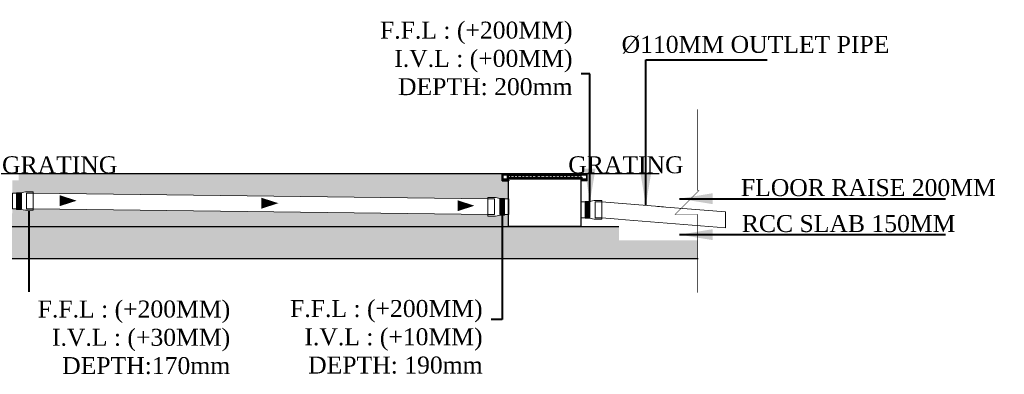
# Model space of a CAD drawing. Header units: inches. Extents: x 119662 to 158499, y 12149 to 20675.
# Tile 6 of 97: x 119908 to 120056, y 17216 to 17269. Entities that reach past the tile are written whole.
import ezdxf

# ---------------------------------------------------------------- set-up
doc = ezdxf.new("R2010")
doc.units = ezdxf.units.IN
doc.header["$MEASUREMENT"] = 0
doc.layers.add('00-ABM-GRATING', color=160, linetype='Continuous')
doc.layers.add('SYM-GRATING', color=8, linetype='Continuous')
for name, color, linetype, lineweight in [('BORDER', 7, 'Continuous', 40), ('CKD Dimensions', 3, 'Continuous', 0), ('Flow Direction', 1, 'Continuous', 0), ('P2 WASTE', 3, 'Continuous', 0), ('PP-SECTION LINE', 6, 'Continuous', 25), ('PP-TEXT', 7, 'Continuous', 40), ('WALLS', 7, 'Continuous', 30)]:
    doc.layers.add(name, color=color, linetype=linetype, lineweight=lineweight)
doc.styles.add('Arial', font='GOTHIC.TTF')
doc.styles.get("Standard").update_dxf_attribs({"font": 'times.ttf', "height": 4})
doc.styles.add('TIMES NEW ROMAN', font='times.ttf', dxfattribs={"height": 4})
doc.dimstyles.new('PP-DIM', dxfattribs={"dimtxt": 4, "dimasz": 1, "dimexe": 1, "dimexo": 1, "dimgap": 0.09, "dimtad": 0, "dimdec": 1, "dimzin": 0, "dimdsep": 46, "dimlunit": 4, "dimtxsty": 'TIMES NEW ROMAN', "dimblk": 'ARCHTICK', "dimcen": 0.09, "dimdle": 1, "dimclrd": 256, "dimclre": 256, "dimclrt": 256, "dimadec": 0, "dimazin": 0, "dimtfac": 1, "dimtdec": 4, "dimtofl": 0, "dimtmove": 1, "dimatfit": 3, "dimfxl": 1, "dimtolj": 1, "dimtzin": 0, "dimlwd": -1, "dimlwe": -1, "dimarcsym": 0})
pattern_1 = [(37.5, (103323.54463, 23202.07072), (-0.0102402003, 0.313224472), [0, -0.2470912, 0, -0.276352, 0, -0.26416]), (7.5, (103323.54463, 23202.0707), (0.287694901, 0.458768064), [0, -0.1332992, 0, -0.2227072, 0, -0.085344]), (327.5, (103323.34468, 23202.07072), (0.506235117, 0.000919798), [0, -0.08128, 0, -0.292608, 0, -0.382016]), (317.5, (103323.3447, 23202.0707), (0.48867613, 0.142674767), [0, -0.04064, 0, -0.1918208, 0, -0.219456])]

# ---------------------------------------------------------------- blocks, each defined once
blk = doc.blocks.new('zw$ED55')
at = {"layer": '00-ABM-GRATING', "lineweight": 0}
for p, q in [((20.1, -77.3), (20.1, 1.7)), ((23.1, -77.3), (23.1, 1.7)), ((26.2, -77.3), (26.2, 1.7)), ((29.3, -77.3), (29.3, 1.7)), ((32.3, -77.3), (32.3, 1.7)), ((35.4, -77.3), (35.4, 1.7)), ((38.4, -77.3), (38.4, 1.7)), ((97.9, -81.4), (97.9, 6.4))]:
    blk.add_line(p, q, dxfattribs=at)
at = {"layer": '00-ABM-GRATING', "lineweight": 0, "flags": 128}
blk.add_lwpolyline([(0, -75), (42.5, -75), (42.5, 0), (0, 0)], close=True, dxfattribs=at)
for points in [[(20.1, 1.7), (39.6, 1.7), (61.9, 6.4), (97.9, 6.4)], [(97.9, 6.4), (97.9, 0), (66.4, 0)], [(66.4, -75), (66.4, 0)], [(20.1, -77.3), (39.6, -77.3), (61.9, -81.4), (97.9, -81.4)], [(97.9, -81.4), (97.9, -75), (66.4, -75)]]:
    blk.add_lwpolyline(points, dxfattribs=at)
blk = doc.blocks.new('_ArchTick')
at = {"color": 251, "linetype": 'ByBlock', "const_width": 0.15}
blk.add_lwpolyline([(-0.5, -0.5), (0.5, 0.5)], dxfattribs=at)

msp = doc.modelspace()

# ---------------------------------------------------------------- hatches: boundary and pattern name
at = {"layer": 'BORDER'}
h = msp.add_hatch(dxfattribs=at)
h.set_pattern_fill('ANSI31', color=1, scale=0.004425, style=0)
h.set_pattern_definition([(45, (119745.7447918, 17045.32247506), (-0.0003911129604, 0.0003911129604), [])])
h.paths.add_polyline_path([(119980.37, 17245.82), (119980.33, 17245.82), (119980.33, 17244.89), (119981.28, 17244.89), (119981.27, 17244.92), (119980.37, 17244.92)])
h = msp.add_hatch(dxfattribs=at)
h.set_pattern_fill('ANSI31', color=1, scale=0.004425, style=0)
h.set_pattern_definition([(45, (119747.67195937, 17045.32247506), (-0.0003911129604, 0.0003911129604), [])])
h.paths.add_polyline_path([(119993.05, 17244.94), (119992.2, 17244.94), (119992.19, 17244.92), (119993.09, 17244.92), (119993.09, 17245.82), (119993.05, 17245.82)])
at = {"layer": 'CKD Dimensions', "ltscale": 0.25}
h = msp.add_hatch(dxfattribs=at)
h.set_pattern_fill('AR-SAND', color=251, scale=0.0064)
h.set_pattern_definition(pattern_1)
h.paths.add_polyline_path([(119796.98, 17240.37), (119800.61, 17243.99), (119800.41, 17243.99), (119800.41, 17245.91), (119806.18, 17245.91), (119806.18, 17245.65), (119806.83, 17245.65, 0.414202), (119806.77, 17245.59, 1), (119806.9, 17245.59, 0.414214), (119806.83, 17245.65), (119810.23, 17245.65, 2.414214), (119810.29, 17245.59), (119810.29, 17245.11, 0.240857), (119810.29, 17243.93), (119810.29, 17243.79), (119806.77, 17243.79), (119806.77, 17243.03, 0.414214), (119807.09, 17242.71), (119809.97, 17242.71, 0.414214), (119810.29, 17243.03), (119810.29, 17243.79), (119810.29, 17243.93, 0.051456), (119810.93, 17242.71), (119811.6, 17242.71), (119811.6, 17242.62, 0.787099), (119811.96, 17242.49), (119812.86, 17242.49, 1), (119813.13, 17242.49), (119813.48, 17242.72), (119831.42, 17242.35), (119831.42, 17242.14), (119832.57, 17242.14), (119833.19, 17242.26), (119833.28, 17242.27), (119833.91, 17242.27), (119833.91, 17242.3), (119834.56, 17242.28), (119834.56, 17241.11), (119845.47, 17241.11), (119845.47, 17241.87), (119846.11, 17241.87), (119846.11, 17241.79), (119846.69, 17241.79), (119846.73, 17241.79), (119847.45, 17241.66), (119848.6, 17241.66), (119848.6, 17241.87), (119892.37, 17241.05), (119892.37, 17240.85), (119893.52, 17240.85), (119894.23, 17240.98), (119894.86, 17240.98), (119894.86, 17241.05), (119895.5, 17241.05), (119895.5, 17239.89), (119906.41, 17239.89), (119906.41, 17240.57), (119907.05, 17240.57), (119907.05, 17240.5), (119907.67, 17240.5), (119908.39, 17240.37), (119909.54, 17240.37), (119909.54, 17240.57), (119978.14, 17239.71), (119978.14, 17239.51), (119979.29, 17239.51), (119980, 17239.64), (119980.63, 17239.64), (119980.63, 17239.71), (119981.27, 17239.71), (119981.27, 17237.91), (119800.41, 17237.91), (119800.41, 17240.37)])
h = msp.add_hatch(dxfattribs=at)
h.set_pattern_fill('AR-SAND', color=251, scale=0.0064)
h.set_pattern_definition(pattern_1)
h.paths.add_polyline_path([(119907.38, 17245.91), (119980.3, 17245.91), (119980.3, 17245.72), (119980.3, 17245.08), (119980.3, 17245.08), (119980.3, 17244.84), (119981.27, 17244.84), (119981.27, 17242.11), (119980.63, 17242.11), (119980.63, 17242.16), (119980.53, 17242.16), (119980.43, 17242.16), (119980.34, 17242.16), (119980.24, 17242.16), (119980.14, 17242.16), (119980.04, 17242.16), (119980, 17242.16), (119979.29, 17242.31), (119978.14, 17242.31), (119978.14, 17242.11), (119909.54, 17242.97), (119909.54, 17243.18), (119908.39, 17243.18), (119907.67, 17243.03), (119907.63, 17243.03), (119907.54, 17243.03), (119907.44, 17243.03), (119907.34, 17243.03), (119907.24, 17243.03), (119907.14, 17243.03), (119907.05, 17243.03), (119907.05, 17242.97), (119906.41, 17242.97), (119906.41, 17244.87), (119907.38, 17244.87), (119907.38, 17245.08), (119907.38, 17245.72)])
h.paths.add_polyline_path([(119846.44, 17245.91), (119894.54, 17245.91), (119894.54, 17245.72), (119894.54, 17245.08), (119894.54, 17245.08), (119894.54, 17244.84), (119895.5, 17244.84), (119895.5, 17243.45), (119894.86, 17243.45), (119894.86, 17243.51), (119894.76, 17243.51), (119894.66, 17243.51), (119894.57, 17243.51), (119894.47, 17243.51), (119894.37, 17243.51), (119894.27, 17243.51), (119894.23, 17243.51), (119893.52, 17243.66), (119892.37, 17243.66), (119892.37, 17243.45), (119848.6, 17244.27), (119848.6, 17244.47), (119847.45, 17244.47), (119846.73, 17244.32), (119846.69, 17244.32), (119846.6, 17244.32), (119846.5, 17244.32), (119846.4, 17244.32), (119846.3, 17244.32), (119846.21, 17244.32), (119846.11, 17244.32), (119846.11, 17244.27), (119845.47, 17244.27), (119845.47, 17244.87), (119846.44, 17244.87), (119846.44, 17245.08), (119846.44, 17245.72)])
at = {"layer": 'PP-SECTION LINE', "ltscale": 0.25}
h = msp.add_hatch(dxfattribs=at)
h.set_pattern_fill('AR-CONC', color=251, scale=0.032)
h.set_pattern_definition([(50, (106450.406, 13606.463), (5.8299094, -0.5100507), [0.6096, -6.7056]), (355, (106450.406, 13606.463), (-1.1277704, 6.1138126), [0.48768, -5.36448]), (100.451, (106450.892, 13606.4203), (4.70216, 5.603734), [0.51808, -5.69888]), (46.1842, (106450.406, 13608.0884), (8.6745293, -1.3453545), [0.9144, -10.0584]), (96.6356, (106451.129, 13607.976), (7.5969355, 7.917618), [0.77712, -8.54832]), (351.184, (106450.406, 13608.088), (7.5969474, 7.917604), [0.73152, -8.04672]), (21, (106451.219, 13607.682), (4.8516762, -3.2724966), [0.6096, -6.7056]), (326, (106451.219, 13607.682), (1.977665, 5.894015), [0.48768, -5.36448]), (71.4514, (106451.623, 13607.4093), (6.8293277, 2.6215314), [0.51808, -5.69888]), (37.5, (106450.406, 13606.4628), (0.0988353, 2.70576124), [0, -5.299456, 0, -5.44576, 0, -5.3848]), (7.5, (106450.406, 13606.4628), (2.1382292, 3.2057784), [0, -3.104896, 0, -5.177536, 0, -2.05232]), (327.5, (106448.5935, 13606.4628), (4.33889905, -0.1833198), [0, -2.032, 0, -6.33984, 0, -8.41248]), (317.5, (106447.7807, 13606.463), (4.7401338, 0.8136477), [0, -2.6416, 0, -4.210304, 0, -5.97408])])
h.paths.add_polyline_path([(119800.41, 17233.11), (120009.78, 17233.11), (120009.78, 17237.91), (119800.41, 17237.91)])

# ---------------------------------------------------------------- linework, layer by layer
at = {"color": 7}
for p, q in [((119800.41, 17245.91), (120009.84, 17245.91)), ((119800.41, 17237.91), (120009.84, 17237.91)), ((119800.41, 17233.11), (120009.84, 17233.11))]:
    msp.add_line(p, q, dxfattribs=at)
at = {"layer": 'BORDER', "color": 4}
msp.add_line((119981.04, 17245.25), (119992.4, 17245.25), dxfattribs=at)
at = {"layer": 'Flow Direction'}
for points in [[(119916.12, 17241.82, 0, 1.64, 0), (119913.56, 17241.82, 1.64, 1.64, 0)], [(119946.54, 17241.44, 0, 1.64, 0), (119943.98, 17241.44, 1.64, 1.64, 0)], [(119976.12, 17241.06, 0, 1.64, 0), (119973.56, 17241.06, 1.64, 1.64, 0)]]:
    msp.add_lwpolyline(points, format="xyseb", dxfattribs=at)
at = {"layer": 'P2 WASTE'}
for p, q in [((119909.54, 17242.97), (119978.15, 17242.11)), ((119978.15, 17239.71), (119909.54, 17240.57))]:
    msp.add_line(p, q, dxfattribs=at)
at = {"layer": 'SYM-GRATING', "color": 4}
for p, q in [((119980.3, 17244.84), (119980.3, 17245.91)), ((119980.3, 17244.84), (119981.27, 17244.84)), ((119993.14, 17244.87), (119992.2, 17244.87)), ((119993.14, 17244.87), (119993.14, 17245.91))]:
    msp.add_line(p, q, dxfattribs=at)
at = {"layer": 'SYM-GRATING', "color": 4, "flags": 128}
msp.add_lwpolyline([(119981.27, 17245.64), (119992.18, 17245.64), (119992.18, 17237.91), (119981.27, 17237.91)], close=True, dxfattribs=at)
at = {"layer": 'WALLS', "color": 1}
for p, q in [((119980.42, 17245.08), (119980.42, 17245.72)), ((119980.42, 17245.72), (119993.01, 17245.72)), ((119993.01, 17245.08), (119980.42, 17245.08)), ((119987.77, 17245.08), (119987.58, 17245.08))]:
    msp.add_line(p, q, dxfattribs=at)
at = {"layer": 'WALLS', "color": 3}
for p, q in [((119987.6, 17245.08), (119987.6, 17245.25)), ((119987.6, 17245.25), (119987.77, 17245.25)), ((119987.77, 17245.25), (119987.77, 17245.08))]:
    msp.add_line(p, q, dxfattribs=at)
at = {"layer": 'WALLS', "color": 1}
for points in [[(119980.42, 17245.72), (119981.04, 17245.72), (119981.04, 17245.08), (119980.42, 17245.08)], [(119981.58, 17245.72), (119982.12, 17245.72), (119982.12, 17245.25), (119981.58, 17245.25)], [(119982.67, 17245.72), (119983.21, 17245.72), (119983.21, 17245.25), (119982.67, 17245.25)], [(119983.77, 17245.72), (119984.3, 17245.72), (119984.3, 17245.25), (119983.77, 17245.25)], [(119984.86, 17245.72), (119985.39, 17245.72), (119985.39, 17245.25), (119984.86, 17245.25)], [(119985.57, 17245.72), (119986.1, 17245.72), (119986.1, 17245.25), (119985.57, 17245.25)], [(119986.8, 17245.72), (119987.34, 17245.72), (119987.34, 17245.25), (119986.8, 17245.25)], [(119987.87, 17245.72), (119988.41, 17245.72), (119988.41, 17245.25), (119987.87, 17245.25)], [(119988.97, 17245.72), (119989.5, 17245.72), (119989.5, 17245.25), (119988.97, 17245.25)], [(119990.06, 17245.72), (119990.6, 17245.72), (119990.6, 17245.25), (119990.06, 17245.25)], [(119991.15, 17245.72), (119991.69, 17245.72), (119991.69, 17245.25), (119991.15, 17245.25)]]:
    msp.add_lwpolyline(points, close=True, dxfattribs=at)

# ---------------------------------------------------------------- block references
at = {"layer": 'SYM-GRATING', "color": 4, "yscale": 0.03200000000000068, "zscale": 0.03200000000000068}
for p, xscale in [((119906.41, 17242.97), 0.03200000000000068), ((119981.28, 17242.11), -0.03200000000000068), ((119992.18, 17241.63), 0.03200000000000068)]:
    msp.add_blockref('zw$ED55', p, dxfattribs=dict(at, xscale=xscale))

# ---------------------------------------------------------------- texts
at = {"layer": 'PP-TEXT', "char_height": 2.56, "attachment_point": 3}
for s, insert, width in [(' \\PØ110MM OUTLET PIPE', (120038.7, 17270.96, -0.9), 43.5867), ('GRATING', (119922.25, 17248.52), 30.1371)]:
    msp.add_mtext(s, dxfattribs=dict(at, insert=insert, width=width))

# ---------------------------------------------------------------- leaders
at = {"layer": 'PP-TEXT'}
for points in [[(119993.54, 17241.63), (119993.54, 17260.96), (119971.06, 17260.96)], [(119908.91, 17240.23, 142.54), (119908.91, 17223.52, 142.54), (119929.18, 17223.52, 142.54)], [(119980.27, 17239.68, -2.23), (119980.28, 17223.88, -2.23), (119957.21, 17223.88, -2.23)]]:
    msp.add_leader(points, dimstyle='PP-DIM', override={"dimasz": 5}, dxfattribs=at)

# ---------------------------------------------------------------- next in the draw order: texts
at = {"layer": 'PP-TEXT', "char_height": 2.56, "width": 30.1371, "attachment_point": 3, "bg_fill": 2}
for s, insert in [('F.F.L : (+200MM)\\PI.V.L : (+00MM)\\PDEPTH: 200mm', (119990.9, 17268.85)), ('F.F.L : (+200MM)\\PI.V.L : (+30MM)\\PDEPTH:170mm', (119939.27, 17226.74)), ('F.F.L : (+200MM)\\PI.V.L : (+10MM)\\PDEPTH: 190mm', (119977.34, 17226.82, 2.23))]:
    msp.add_mtext(s, dxfattribs=dict(at, insert=insert))
at = {"layer": 'PP-TEXT', "insert": (120054.76, 17245.08, 3348562.07), "char_height": 2.56, "width": 49.4729, "attachment_point": 3, "style": 'Arial', "bg_fill": 2}
msp.add_mtext('{\\fTimes New Roman|b0|i0|c0|p34;FLOOR RAISE 200MM}', dxfattribs=at)

# ---------------------------------------------------------------- next in the draw order: texts
at = {"layer": 'PP-TEXT', "insert": (120007.66, 17248.52), "char_height": 2.56, "width": 30.1371, "attachment_point": 3}
msp.add_mtext('GRATING', dxfattribs=at)
at = {"layer": 'PP-TEXT', "insert": (120048.67, 17239.65, 3348562.07), "char_height": 2.56, "width": 49.4729, "attachment_point": 3, "style": 'Arial', "bg_fill": 2}
msp.add_mtext('{\\fTimes New Roman|b0|i0|c0|p34;RCC SLAB 150MM}', dxfattribs=at)

# ---------------------------------------------------------------- next in the draw order: linework, layer by layer
at = {"const_width": 0.064, "flags": 128}
msp.add_lwpolyline([(120009.78, 17227.92), (120009.78, 17239.73), (120006.35, 17239.73), (120009.98, 17243.35), (120009.78, 17243.35), (120009.78, 17255.59)], dxfattribs=at)
at = {"layer": 'P2 WASTE'}
for p, q in [((119995.31, 17241.63), (120013.99, 17240.14)), ((120013.99, 17237.74), (120013.99, 17240.14)), ((119995.31, 17239.23), (120013.99, 17237.74))]:
    msp.add_line(p, q, dxfattribs=at)

# ---------------------------------------------------------------- next in the draw order: leaders
at = {"layer": 'PP-TEXT'}
for points in [[(120001.96, 17241.1), (120001.96, 17263.1), (120020.27, 17263.1)], [(120007.03, 17242.12), (120047.19, 17242.12)], [(120007.03, 17236.69), (120047.19, 17236.69)]]:
    msp.add_leader(points, dimstyle='PP-DIM', override={"dimasz": 5}, dxfattribs=at)

doc.saveas('drawing.dxf')
